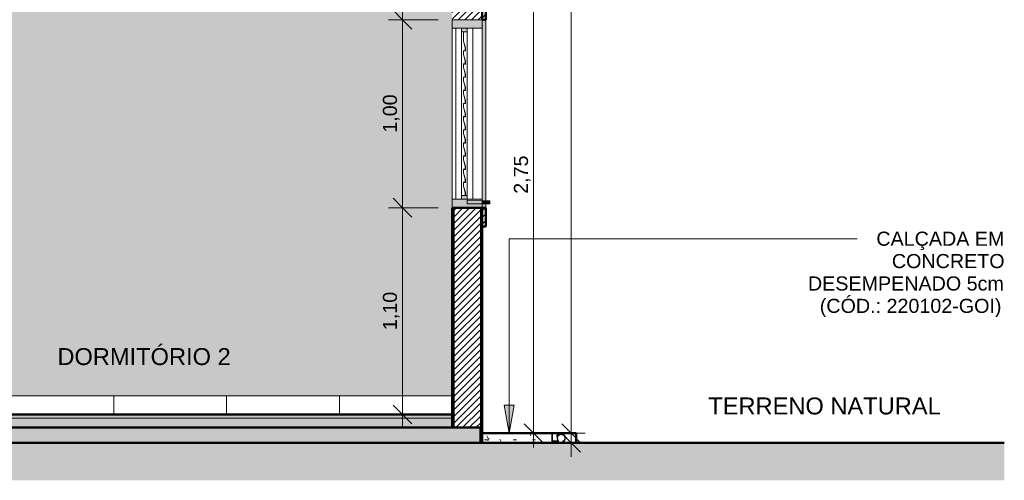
# Model space of a CAD drawing. Header units: metres. Extents: x -28.2 to -1.6, y -1.6 to 5.9.
# Tile 80 of 88: x -12.6 to -7.4, y -0.4 to 2.1. Entities that reach past the tile are written whole.
import ezdxf

# ---------------------------------------------------------------- set-up
doc = ezdxf.new("R2010")
doc.units = ezdxf.units.M
for name, color, linetype, lineweight in [('A-ANNO-DIMS', 7, 'Continuous', 9), ('A-ANNO-DIMS-50', 7, 'Continuous', 9), ('A-DETL-GENF', 7, 'Continuous', 5), ('A-FLOR', 7, 'Continuous', 5), ('A-FLOR-MCUT', 7, 'Continuous', 5), ('A-FLOR-PATT', 7, 'Continuous', 50), ('A-GLAZ', 7, 'Continuous', 5), ('A-WALL', 7, 'Continuous', 5), ('A-WALL-PATT', 7, 'Continuous', 5), ('G-ANNO-TEXT', 7, 'Continuous', 9), ('I-WALL', 7, 'Continuous', 5), ('Q-CASE', 7, 'Continuous', 5)]:
    doc.layers.add(name, color=color, linetype=linetype, lineweight=lineweight)
doc.layers.add('A-DETL', color=7, linetype='Continuous', lineweight=5, true_color=0x00a600)
doc.styles.add('Arial', font='arial.ttf', dxfattribs={"height": 0.09})
doc.styles.add('Arial_1', font='arial.ttf', dxfattribs={"height": 0.075})
doc.dimstyles.new('Com_linha__ref__contínua__-_Cor_Vermelha_Arial_1_5mm', dxfattribs={"dimscale": 0.3048, "dimtxt": 0.076519, "dimasz": 0.328084, "dimexe": 0.246063, "dimexo": 0.246063, "dimgap": 0.024606, "dimtad": 1, "dimrnd": 0.01, "dimzin": 0, "dimdsep": 46, "dimtxsty": 'Arial_1', "dimblk1": 'OBLIQUE', "dimblk2": 'OBLIQUE', "dimsah": 1, "dimcen": 0.09, "dimdle": 0.246063, "dimazin": 0, "dimtfac": 1, "dimtdec": 4, "dimtix": 1, "dimtmove": 0, "dimatfit": 3, "dimfxl": 1, "dimtvp": 1, "dimtolj": 1, "dimtzin": 0, "dimarcsym": 2})
doc.dimstyles.new('Com_linha__ref__contínua__-_Cor_Vermelha_Arial_1_5mm_2', dxfattribs={"dimscale": 0.3048, "dimtxt": 0.076519, "dimasz": 0.328084, "dimexe": 0.246063, "dimexo": 0.246063, "dimgap": 0.024606, "dimtad": 1, "dimdec": 1, "dimlfac": 100, "dimrnd": 0.1, "dimdsep": 46, "dimtxsty": 'Arial_1', "dimblk1": 'OBLIQUE', "dimblk2": 'OBLIQUE', "dimsah": 1, "dimcen": 0.09, "dimdle": 0.246063, "dimazin": 0, "dimtfac": 1, "dimtdec": 4, "dimtix": 1, "dimtmove": 0, "dimatfit": 3, "dimfxl": 1, "dimtvp": 1, "dimtolj": 1, "dimtzin": 0, "dimarcsym": 2})
pattern_1 = [(45, (-13.49178, 2.812), (-0.01767767, 0.01767767), [])]
pattern_2 = [(0, (-13.49178, 2.812), (0.2032, 0.0508), [0.01676, -0.13564, 0.01676, -0.13564, -0.8128]), (0, (-13.49178, 2.812), (0.2032, 0.0508), [-0.3048, 0.01676, -0.28804, 0.01676, -0.13564, -0.3556]), (0, (-13.49178, 2.812), (0.2032, 0.0508), [-0.762, 0.01676, -0.08484, 0.01676, -0.23724]), (120, (-13.41578, 2.838), (-0.1455941, 0.15057636), [0.01676, -0.13564, 0.01676, -0.13564, -0.8128]), (120, (-13.41578, 2.838), (-0.1455941, 0.15057636), [-0.3048, 0.01676, -0.28804, 0.01676, -0.13564, -0.3556]), (120, (-13.41578, 2.838), (-0.1455941, 0.15057636), [-0.762, 0.01676, -0.08484, 0.01676, -0.23724]), (240, (-13.38978, 2.939), (-0.0576059, -0.20137636), [0.01676, -0.13564, 0.01676, -0.13564, -0.8128]), (240, (-13.38978, 2.939), (-0.0576059, -0.20137636), [-0.3048, 0.01676, -0.28804, 0.01676, -0.13564, -0.3556]), (240, (-13.38978, 2.939), (-0.0576059, -0.20137636), [-0.762, 0.01676, -0.08484, 0.01676, -0.23724])]

# ---------------------------------------------------------------- blocks, each defined once
blk = doc.blocks.new('JANELA DE CORRE_398-CASA 40')
at = {"layer": 'A-GLAZ', "true_color": 0xf4f4f4}
h = blk.add_hatch(color=7, dxfattribs=at)
h.paths.add_polyline_path([(-11.3662, 1.1), (-11.235, 1.1), (-11.235, 1.145), (-11.395, 1.145), (-11.395, 1.1), (-11.375, 1.1)])
h.paths.add_polyline_path([(-11.375, 2.055), (-11.235, 2.055), (-11.235, 2.1), (-11.395, 2.1), (-11.395, 2.055)])
h = blk.add_hatch(color=7, dxfattribs=at)
h.paths.add_polyline_path([(-11.345, 1.145), (-11.315, 1.145), (-11.315, 1.165), (-11.345, 1.165), (-11.345, 1.1609)])
h.paths.add_polyline_path([(-11.345, 2.035), (-11.315, 2.035), (-11.315, 2.055), (-11.345, 2.055), (-11.345, 2.0488)])
blk.add_hatch(color=7, dxfattribs=at).paths.add_polyline_path([(-11.325, 1.165), (-11.324, 1.165), (-11.324, 1.1801), (-11.334, 1.2151), (-11.334, 1.234), (-11.324, 1.234), (-11.324, 1.2501), (-11.334, 1.2851), (-11.334, 1.304), (-11.324, 1.3041), (-11.324, 1.3201), (-11.334, 1.3551), (-11.334, 1.374), (-11.324, 1.374), (-11.324, 1.3901), (-11.334, 1.4251), (-11.334, 1.444), (-11.324, 1.444), (-11.324, 1.4601), (-11.334, 1.4951), (-11.334, 1.514), (-11.324, 1.514), (-11.324, 1.5301), (-11.334, 1.5651), (-11.334, 1.584), (-11.324, 1.584), (-11.324, 1.6001), (-11.334, 1.6351), (-11.334, 1.654), (-11.324, 1.654), (-11.324, 1.6701), (-11.334, 1.7051), (-11.334, 1.724), (-11.324, 1.724), (-11.324, 1.7401), (-11.334, 1.7751), (-11.334, 1.794), (-11.324, 1.794), (-11.324, 1.8101), (-11.334, 1.8451), (-11.334, 1.864), (-11.324, 1.864), (-11.324, 1.8801), (-11.334, 1.9151), (-11.334, 1.934), (-11.324, 1.9342), (-11.324, 1.9501), (-11.334, 1.9851), (-11.334, 2.035), (-11.335, 2.035), (-11.335, 1.985), (-11.325, 1.95), (-11.325, 1.935), (-11.335, 1.935), (-11.335, 1.915), (-11.325, 1.88), (-11.325, 1.865), (-11.335, 1.865), (-11.335, 1.845), (-11.325, 1.81), (-11.325, 1.795), (-11.335, 1.795), (-11.335, 1.775), (-11.325, 1.74), (-11.325, 1.725), (-11.335, 1.725), (-11.335, 1.705), (-11.325, 1.67), (-11.325, 1.655), (-11.335, 1.655), (-11.335, 1.635), (-11.325, 1.6), (-11.325, 1.585), (-11.335, 1.585), (-11.335, 1.565), (-11.325, 1.53), (-11.325, 1.515), (-11.335, 1.515), (-11.335, 1.495), (-11.325, 1.46), (-11.325, 1.445), (-11.335, 1.445), (-11.335, 1.425), (-11.325, 1.39), (-11.325, 1.375), (-11.335, 1.375), (-11.335, 1.355), (-11.325, 1.32), (-11.325, 1.305), (-11.335, 1.305), (-11.335, 1.285), (-11.325, 1.25), (-11.325, 1.235), (-11.335, 1.235), (-11.335, 1.215), (-11.325, 1.18)])
at = {"layer": 'A-GLAZ', "lineweight": 15}
for p, q in [((-11.395, 2.1), (-11.395, 2.055)), ((-11.235, 2.1), (-11.395, 2.1)), ((-11.235, 2.055), (-11.235, 2.1)), ((-11.395, 2.055), (-11.235, 2.055)), ((-11.345, 2.055), (-11.345, 2.035)), ((-11.315, 2.055), (-11.345, 2.055)), ((-11.315, 2.035), (-11.315, 2.055)), ((-11.345, 2.035), (-11.315, 2.035)), ((-11.325, 2.036), (-11.335, 2.036)), ((-11.335, 2.036), (-11.335, 1.985)), ((-11.334, 1.9851), (-11.334, 2.035)), ((-11.334, 2.035), (-11.325, 2.035)), ((-11.325, 2.035), (-11.325, 2.036)), ((-11.335, 1.985), (-11.325, 1.95)), ((-11.324, 1.9501), (-11.334, 1.9851)), ((-11.325, 1.95), (-11.325, 1.935)), ((-11.324, 1.934), (-11.324, 1.9501)), ((-11.325, 1.935), (-11.335, 1.935)), ((-11.335, 1.935), (-11.335, 1.915)), ((-11.335, 1.915), (-11.325, 1.88)), ((-11.334, 1.9151), (-11.334, 1.934)), ((-11.334, 1.934), (-11.324, 1.934)), ((-11.324, 1.8801), (-11.334, 1.9151)), ((-11.325, 1.865), (-11.335, 1.865)), ((-11.335, 1.865), (-11.335, 1.845)), ((-11.335, 1.845), (-11.325, 1.81)), ((-11.334, 1.8451), (-11.334, 1.864)), ((-11.334, 1.864), (-11.324, 1.864)), ((-11.324, 1.8101), (-11.334, 1.8451)), ((-11.325, 1.88), (-11.325, 1.865)), ((-11.324, 1.864), (-11.324, 1.8801)), ((-11.325, 1.795), (-11.335, 1.795)), ((-11.335, 1.795), (-11.335, 1.775)), ((-11.334, 1.7751), (-11.334, 1.794)), ((-11.334, 1.794), (-11.324, 1.794)), ((-11.325, 1.81), (-11.325, 1.795)), ((-11.324, 1.794), (-11.324, 1.8101)), ((-11.335, 1.775), (-11.325, 1.74)), ((-11.324, 1.7401), (-11.334, 1.7751)), ((-11.325, 1.74), (-11.325, 1.725)), ((-11.324, 1.724), (-11.324, 1.7401)), ((-11.325, 1.725), (-11.335, 1.725)), ((-11.335, 1.725), (-11.335, 1.705)), ((-11.335, 1.705), (-11.325, 1.67)), ((-11.334, 1.7051), (-11.334, 1.724)), ((-11.334, 1.724), (-11.324, 1.724)), ((-11.324, 1.6701), (-11.334, 1.7051)), ((-11.325, 1.655), (-11.335, 1.655)), ((-11.335, 1.655), (-11.335, 1.635)), ((-11.335, 1.635), (-11.325, 1.6)), ((-11.334, 1.6351), (-11.334, 1.654)), ((-11.334, 1.654), (-11.324, 1.654)), ((-11.324, 1.6001), (-11.334, 1.6351)), ((-11.325, 1.67), (-11.325, 1.655)), ((-11.324, 1.654), (-11.324, 1.6701)), ((-11.325, 1.585), (-11.335, 1.585)), ((-11.335, 1.585), (-11.335, 1.565)), ((-11.334, 1.5651), (-11.334, 1.584)), ((-11.334, 1.584), (-11.324, 1.584)), ((-11.325, 1.6), (-11.325, 1.585)), ((-11.324, 1.584), (-11.324, 1.6001)), ((-11.335, 1.565), (-11.325, 1.53)), ((-11.324, 1.5301), (-11.334, 1.5651)), ((-11.325, 1.53), (-11.325, 1.515)), ((-11.324, 1.514), (-11.324, 1.5301)), ((-11.325, 1.515), (-11.335, 1.515)), ((-11.335, 1.515), (-11.335, 1.495)), ((-11.335, 1.495), (-11.325, 1.46)), ((-11.334, 1.4951), (-11.334, 1.514)), ((-11.334, 1.514), (-11.324, 1.514)), ((-11.324, 1.4601), (-11.334, 1.4951)), ((-11.325, 1.445), (-11.335, 1.445)), ((-11.335, 1.445), (-11.335, 1.425)), ((-11.335, 1.425), (-11.325, 1.39)), ((-11.334, 1.4251), (-11.334, 1.444)), ((-11.334, 1.444), (-11.324, 1.444)), ((-11.324, 1.3901), (-11.334, 1.4251)), ((-11.325, 1.46), (-11.325, 1.445)), ((-11.324, 1.444), (-11.324, 1.4601)), ((-11.325, 1.375), (-11.335, 1.375)), ((-11.335, 1.375), (-11.335, 1.355)), ((-11.334, 1.3551), (-11.334, 1.374)), ((-11.334, 1.374), (-11.324, 1.374)), ((-11.325, 1.39), (-11.325, 1.375)), ((-11.324, 1.374), (-11.324, 1.3901)), ((-11.335, 1.355), (-11.325, 1.32)), ((-11.324, 1.3201), (-11.334, 1.3551)), ((-11.325, 1.32), (-11.325, 1.305)), ((-11.324, 1.304), (-11.324, 1.3201)), ((-11.325, 1.305), (-11.335, 1.305)), ((-11.335, 1.305), (-11.335, 1.285)), ((-11.335, 1.285), (-11.325, 1.25)), ((-11.334, 1.2851), (-11.334, 1.304)), ((-11.334, 1.304), (-11.324, 1.304)), ((-11.324, 1.2501), (-11.334, 1.2851)), ((-11.325, 1.235), (-11.335, 1.235)), ((-11.335, 1.235), (-11.335, 1.215)), ((-11.335, 1.215), (-11.325, 1.18)), ((-11.334, 1.2151), (-11.334, 1.234)), ((-11.334, 1.234), (-11.324, 1.234)), ((-11.324, 1.1801), (-11.334, 1.2151)), ((-11.325, 1.25), (-11.325, 1.235)), ((-11.324, 1.234), (-11.324, 1.2501)), ((-11.345, 1.165), (-11.345, 1.145)), ((-11.315, 1.165), (-11.345, 1.165)), ((-11.325, 1.18), (-11.325, 1.165)), ((-11.325, 1.165), (-11.324, 1.165)), ((-11.324, 1.165), (-11.324, 1.1801)), ((-11.315, 1.145), (-11.315, 1.165)), ((-11.395, 1.145), (-11.395, 1.1)), ((-11.235, 1.145), (-11.395, 1.145)), ((-11.395, 1.1), (-11.235, 1.1)), ((-11.345, 1.145), (-11.315, 1.145)), ((-11.235, 1.1), (-11.235, 1.145))]:
    blk.add_line(p, q, dxfattribs=at)
at = {"layer": 'A-GLAZ'}
for p, q in [((-11.395, 1.145), (-11.395, 2.055)), ((-11.375, 1.145), (-11.375, 2.055)), ((-11.285, 2.055), (-11.285, 1.145)), ((-11.235, 2.055), (-11.235, 1.145)), ((-11.345, 2.035), (-11.345, 1.165)), ((-11.345, 1.165), (-11.345, 2.035)), ((-11.315, 1.165), (-11.315, 2.035)), ((-11.315, 2.035), (-11.315, 1.165))]:
    blk.add_line(p, q, dxfattribs=at)
blk = doc.blocks.new('Componentes de gabinete 1 - Componentes de gabinete 1-2086930-CASA 4')
at = {"layer": 'Q-CASE', "true_color": 0xd2d2d2}
blk.add_hatch(color=254, dxfattribs=at).paths.add_polyline_path([(-11.207, 1.12), (-11.2048, 1.1217), (-11.203, 1.12), (-11.195, 1.12), (-11.195, 1.1358), (-11.235, 1.1372), (-11.235, 1.12), (-11.2131, 1.12)])
at = {"layer": 'Q-CASE', "lineweight": 15}
for p, q in [((-11.195, 1.1358), (-11.315, 1.14)), ((-11.315, 1.14), (-11.315, 1.12)), ((-11.315, 1.12), (-11.207, 1.12)), ((-11.203, 1.12), (-11.195, 1.12)), ((-11.195, 1.12), (-11.195, 1.1358))]:
    blk.add_line(p, q, dxfattribs=at)
blk.add_arc((-11.205, 1.12), 0.002, 0, 180, dxfattribs=at)
blk = doc.blocks.new('Paredes 1 - Paredes 1-2288142-CASA 4')
at = {"layer": 'A-WALL', "true_color": 0x808080}
h = blk.add_hatch(dxfattribs=at)
h.set_pattern_fill('FP_1', color=8, style=0, pattern_type=2)
h.set_pattern_definition([(45, (-14.575, 2.812), (-0.01767767, 0.01767767), [])])
h.paths.add_polyline_path([(-11.215, 1), (-11.215, 1.1), (-11.235, 1.1), (-11.235, 1)])
h.paths.add_polyline_path([(-11.215, 2.1), (-11.215, 2.2), (-11.235, 2.2), (-11.235, 2.1)])
at = {"layer": 'A-WALL', "true_color": 0xc0c0c0}
h = blk.add_hatch(color=9, dxfattribs=at)
h.paths.add_polyline_path([(-11.235, 1.1), (-11.215, 1.1), (-11.215, 1.12), (-11.235, 1.12)])
h.paths.add_polyline_path([(-11.215, 1.1365), (-11.215, 2.1), (-11.235, 2.1), (-11.235, 1.1372)])
at = {"layer": 'A-WALL', "lineweight": 50}
for p, q in [((-11.215, 2.2), (-11.235, 2.2)), ((-11.235, 2.2), (-11.235, 2.1)), ((-11.215, 2.1), (-11.215, 2.2)), ((-11.235, 2.1), (-11.215, 2.1)), ((-11.215, 1.1), (-11.235, 1.1)), ((-11.235, 1.1), (-11.235, 1)), ((-11.215, 1), (-11.215, 1.1)), ((-11.235, 1), (-11.215, 1))]:
    blk.add_line(p, q, dxfattribs=at)
at = {"layer": 'A-WALL'}
for p, q in [((-11.215, 2.1), (-11.215, 1.1365)), ((-11.215, 1.12), (-11.215, 1.1))]:
    blk.add_line(p, q, dxfattribs=at)
blk = doc.blocks.new('DIMBLOCK23-CASA 4')
at = {"layer": 'A-ANNO-DIMS-50', "color": 242, "true_color": 0xbd2b2e, "transparency": 16777216}
for p, q in [((-10.5754, 1.1), (-10.6504, 1.1)), ((-10.5754, 1.1), (-10.6254, 1.15)), ((-10.5754, -0.075), (-10.5754, 1.1)), ((-10.5754, 1.1), (-10.5254, 1.05)), ((-10.5754, 1.1), (-10.3868, 1.1)), ((-10.5754, 0), (-10.6254, 0.05)), ((-10.5754, 0), (-10.5254, -0.05)), ((-10.5754, 0), (-10.6504, 0)), ((-10.5754, 0), (-10.5711, 0))]:
    blk.add_line(p, q, dxfattribs=at)
at = {"layer": 'A-ANNO-DIMS-50', "color": 0, "transparency": 16777216, "insert": (-10.6802, 0.4488), "char_height": 0.075, "width": 0.242979, "attachment_point": 1, "rotation": 90, "line_spacing_factor": 0.941778, "style": 'Arial_1'}
blk.add_mtext('1,10', dxfattribs=at)
blk = doc.blocks.new('_Oblique')
at = {"color": 0, "linetype": 'ByBlock', "lineweight": -2}
blk.add_line((-0.5, -0.5), (0.5, 0.5), dxfattribs=at)
blk = doc.blocks.new('DIMBLOCK24-CASA 4')
at = {"layer": 'A-ANNO-DIMS-50', "color": 242, "true_color": 0xbd2b2e, "transparency": 16777216}
for p, q in [((-10.5754, 2.1), (-10.6254, 2.15)), ((-10.5754, 2.1), (-10.6504, 2.1)), ((-10.5754, 1.1), (-10.5754, 2.1)), ((-10.5754, 2.1), (-10.5254, 2.05)), ((-10.5754, 2.1), (-10.3868, 2.1)), ((-10.5754, 1.1), (-10.6504, 1.1)), ((-10.5754, 1.1), (-10.6254, 1.15)), ((-10.5754, 1.1), (-10.5254, 1.05)), ((-10.5754, 1.1), (-10.3868, 1.1))]:
    blk.add_line(p, q, dxfattribs=at)
at = {"layer": 'A-ANNO-DIMS-50', "color": 0, "transparency": 16777216, "insert": (-10.6802, 1.4988), "char_height": 0.075, "width": 0.242979, "attachment_point": 1, "rotation": 90, "line_spacing_factor": 0.941778, "style": 'Arial_1'}
blk.add_mtext('1,00', dxfattribs=at)
blk = doc.blocks.new('DIMBLOCK25-CASA 4')
at = {"layer": 'A-ANNO-DIMS-50', "color": 242, "true_color": 0xbd2b2e, "transparency": 16777216}
for p, q in [((-10.5754, 2.53), (-10.6254, 2.58)), ((-10.5754, 2.1), (-10.5754, 2.605)), ((-10.5754, 2.53), (-10.6504, 2.53)), ((-10.5754, 2.53), (-10.5254, 2.48)), ((-10.5754, 2.53), (-10.5711, 2.53)), ((-10.5754, 2.1), (-10.6254, 2.15)), ((-10.5754, 2.1), (-10.6504, 2.1)), ((-10.5754, 2.1), (-10.5254, 2.05)), ((-10.5754, 2.1), (-10.3868, 2.1))]:
    blk.add_line(p, q, dxfattribs=at)
at = {"layer": 'A-ANNO-DIMS-50', "color": 0, "transparency": 16777216, "insert": (-10.6802, 2.2138), "char_height": 0.075, "width": 0.242979, "attachment_point": 1, "rotation": 90, "line_spacing_factor": 0.941778, "style": 'Arial_1'}
blk.add_mtext('0,43', dxfattribs=at)
blk = doc.blocks.new('DIMBLOCK36-CASA 4')
at = {"layer": 'A-ANNO-DIMS-50', "color": 242, "true_color": 0xbd2b2e, "transparency": 16777216}
for p, q in [((-9.8784, 2.65), (-9.9284, 2.7)), ((-9.8784, 2.65), (-10.0768, 2.65)), ((-9.8784, 2.65), (-9.8784, -0.175)), ((-9.8784, 2.65), (-9.8284, 2.6)), ((-9.8784, 2.65), (-9.8034, 2.65)), ((-9.8784, -0.1), (-9.9284, -0.05)), ((-9.8784, -0.1), (-9.8827, -0.1)), ((-9.8784, -0.1), (-9.8284, -0.15)), ((-9.8784, -0.1), (-9.8034, -0.1))]:
    blk.add_line(p, q, dxfattribs=at)
at = {"layer": 'A-ANNO-DIMS-50', "color": 0, "transparency": 16777216, "insert": (-9.9833, 1.1738), "char_height": 0.075, "width": 0.242979, "attachment_point": 1, "rotation": 90, "line_spacing_factor": 0.941778, "style": 'Arial_1'}
blk.add_mtext('2,75', dxfattribs=at)
blk = doc.blocks.new('DIMBLOCK37-CASA 4')
at = {"layer": 'A-ANNO-DIMS-50', "color": 242, "true_color": 0xbd2b2e, "transparency": 16777216}
for p, q in [((-9.6784, -0.1), (-9.7284, -0.05)), ((-9.6784, -0.225), (-9.6784, -0.025)), ((-9.6784, -0.1), (-9.7534, -0.1)), ((-9.6784, -0.15), (-9.7284, -0.1)), ((-9.6784, -0.1), (-9.6284, -0.15)), ((-9.6784, -0.1), (-9.6741, -0.1)), ((-9.6784, -0.15), (-9.7534, -0.15)), ((-9.6784, -0.15), (-9.6284, -0.2)), ((-9.6784, -0.15), (-9.6741, -0.15))]:
    blk.add_line(p, q, dxfattribs=at)
at = {"layer": 'A-ANNO-DIMS-50', "color": 0, "transparency": 16777216, "insert": (-9.7833, -0.1538), "char_height": 0.075, "width": 0.069221, "attachment_point": 1, "rotation": 90, "line_spacing_factor": 0.941778, "style": 'Arial_1'}
blk.add_mtext('5', dxfattribs=at)
blk = doc.blocks.new('DIMBLOCK38-CASA 4')
at = {"layer": 'A-ANNO-DIMS-50', "color": 242, "true_color": 0xbd2b2e, "transparency": 16777216}
for p, q in [((-9.6784, 5.25), (-9.7284, 5.3)), ((-9.6784, 5.325), (-9.6784, -0.175)), ((-9.6784, 5.25), (-10.0568, 5.25)), ((-9.6784, 5.25), (-9.6284, 5.2)), ((-9.6784, 5.25), (-9.6034, 5.25)), ((-9.6784, -0.1), (-9.7284, -0.05)), ((-9.6784, -0.1), (-9.6827, -0.1)), ((-9.6784, -0.1), (-9.6284, -0.15)), ((-9.6784, -0.1), (-9.6034, -0.1))]:
    blk.add_line(p, q, dxfattribs=at)
at = {"layer": 'A-ANNO-DIMS-50', "color": 0, "transparency": 16777216, "insert": (-9.7833, 2.4738), "char_height": 0.075, "width": 0.242979, "attachment_point": 1, "rotation": 90, "line_spacing_factor": 0.941778, "style": 'Arial_1'}
blk.add_mtext('5,35', dxfattribs=at)

msp = doc.modelspace()

# ---------------------------------------------------------------- hatches: boundary and pattern name
at = {"layer": 'A-DETL-GENF', "true_color": 0xd2e2c2}
msp.add_hatch(color=254, dxfattribs=at).paths.add_polyline_path([(-9.6518, -0.35), (-7.3749, -0.35), (-7.3749, -0.15), (-17.1705, -0.15), (-17.1705, -0.35), (-9.8238, -0.35)])
at = {"layer": 'A-FLOR', "true_color": 0x808080}
h = msp.add_hatch(dxfattribs=at)
h.set_pattern_fill('FP_2', color=8, style=0, pattern_type=2)
h.set_pattern_definition(pattern_2)
h.paths.add_polyline_path([(-16.9918, -0.02), (-14.3918, -0.02), (-14.3918, 0), (-16.9918, 0), (-16.9918, -0.0134)])
h.paths.add_polyline_path([(-10.3138, -0.02), (-10.3118, -0.02), (-10.3118, 0), (-14.2318, 0), (-14.2318, -0.02), (-10.3853, -0.02)])
at = {"layer": 'A-FLOR-PATT', "lineweight": 5, "true_color": 0x808080}
h = msp.add_hatch(dxfattribs=at)
h.set_pattern_fill('FP_2', color=8, style=0, pattern_type=2)
h.set_pattern_definition(pattern_2)
h.paths.add_polyline_path([(-14.1818, -0.07), (-10.3118, -0.07), (-10.3118, -0.02), (-14.2318, -0.02), (-14.2318, -0.07), (-14.1859, -0.07)])
h.paths.add_polyline_path([(-16.9409, -0.07), (-14.3918, -0.07), (-14.3918, -0.02), (-16.9918, -0.02), (-16.9918, -0.07)])
h = msp.add_hatch(dxfattribs=at)
h.set_pattern_fill('FP_2', color=8, style=0, pattern_type=2)
h.set_pattern_definition(pattern_2)
h.paths.add_polyline_path([(-10.283, -0.15), (-10.1618, -0.15), (-10.1618, -0.07), (-17.1418, -0.07), (-17.1418, -0.15), (-10.3118, -0.15)])
h = msp.add_hatch(dxfattribs=at)
h.set_pattern_fill('FP_2', color=8, style=0, pattern_type=2)
h.set_pattern_definition(pattern_2)
h.paths.add_polyline_path([(-10.1518, -0.15), (-9.6518, -0.15), (-9.6518, -0.1), (-10.1518, -0.1)])
at = {"layer": 'A-WALL-PATT', "true_color": 0x808080}
h = msp.add_hatch(dxfattribs=at)
h.set_pattern_fill('FP_1', color=8, style=0, pattern_type=2)
h.set_pattern_definition(pattern_1)
h.paths.add_polyline_path([(-10.3043, -0.07), (-10.3043, 1.1), (-10.3068, 1.1), (-10.3068, -0.07)])
h.paths.add_polyline_path([(-10.3043, 2.1), (-10.3043, 2.65), (-10.3068, 2.65), (-10.3068, 2.1)])
h = msp.add_hatch(dxfattribs=at)
h.set_pattern_fill('FP_1', color=8, style=0, pattern_type=2)
h.set_pattern_definition(pattern_1)
h.paths.add_polyline_path([(-10.3018, -0.07), (-10.3018, 1.1), (-10.3043, 1.1), (-10.3043, -0.07)])
h.paths.add_polyline_path([(-10.3043, 2.1), (-10.3018, 2.1), (-10.3018, 2.65), (-10.3043, 2.6498), (-10.3043, 2.3065)])
h = msp.add_hatch(dxfattribs=at)
h.set_pattern_fill('FP_1', color=8, style=0, pattern_type=2)
h.set_pattern_definition(pattern_1)
h.paths.add_polyline_path([(-10.3018, -0.07), (-10.1618, -0.07), (-10.1618, 1.1), (-10.3018, 1.1), (-10.3018, -0.0504)])
h.paths.add_polyline_path([(-10.283, 2.1), (-10.1618, 2.1), (-10.1618, 2.65), (-10.3018, 2.6497), (-10.3018, 2.1)])
h = msp.add_hatch(dxfattribs=at)
h.set_pattern_fill('FP_1', color=8, style=0, pattern_type=2)
h.set_pattern_definition(pattern_1)
h.paths.add_polyline_path([(-10.1618, -0.07), (-10.1593, -0.07), (-10.1593, 1.1), (-10.1618, 1.1), (-10.1618, -0.0422)])
h.paths.add_polyline_path([(-10.1593, 2.1), (-10.1593, 2.65), (-10.1618, 2.65), (-10.1618, 2.1)])
h = msp.add_hatch(dxfattribs=at)
h.set_pattern_fill('FP_1', color=8, style=0, pattern_type=2)
h.set_pattern_definition(pattern_1)
h.paths.add_polyline_path([(-10.1568, -0.07), (-10.1568, 1.1), (-10.1593, 1.1), (-10.1593, -0.07)])
h.paths.add_polyline_path([(-10.1568, 2.1), (-10.1568, 2.65), (-10.1593, 2.65), (-10.1593, 2.1)])
at = {"layer": 'A-WALL-PATT', "true_color": 0x787878}
h = msp.add_hatch(dxfattribs=at)
h.set_pattern_fill('FP_15', color=8, style=0, pattern_type=2)
h.set_pattern_definition([(0, (-10.3118, 0), (0, 0.6), []), (90, (-10.3118, 0), (-0.6, 4e-17), [])])
h.paths.add_polyline_path([(-13.2818, 0), (-10.3138, 0), (-10.3138, 0.1), (-13.2818, 0.1), (-13.2818, 0.0152)])
at = {"layer": 'A-WALL-PATT', "true_color": 0x808080}
h = msp.add_hatch(dxfattribs=at)
h.set_pattern_fill('FP_1', color=8, style=0, pattern_type=2)
h.set_pattern_definition(pattern_1)
h.paths.add_polyline_path([(-10.3118, 0), (-10.3118, 0.1), (-10.3138, 0.1), (-10.3138, 0)])
at = {"layer": 'G-ANNO-TEXT'}
msp.add_hatch(color=256, dxfattribs=at).paths.add_polyline_path([(-10.0083, -0.1), (-9.9819, 0.05), (-10.0348, 0.05)])
at = {"layer": 'I-WALL', "true_color": 0x808080}
h = msp.add_hatch(dxfattribs=at)
h.set_pattern_fill('FP_1', color=8, style=0, pattern_type=2)
h.set_pattern_definition(pattern_1)
h.paths.add_polyline_path([(-10.3068, -0.07), (-10.3068, 1.1), (-10.3118, 1.1), (-10.3118, -0.07)])
h.paths.add_polyline_path([(-10.3118, 2.1), (-10.3068, 2.1), (-10.3068, 2.65), (-10.3118, 2.65), (-10.3118, 2.3065)])
h = msp.add_hatch(dxfattribs=at)
h.set_pattern_fill('FP_1', color=8, style=0, pattern_type=2)
h.set_pattern_definition(pattern_1)
h.paths.add_polyline_path([(-10.1568, -0.07), (-10.1518, -0.07), (-10.1518, 1.1), (-10.1568, 1.1), (-10.1568, -0.0561)])
h.paths.add_polyline_path([(-10.1518, 2.1), (-10.1518, 2.65), (-10.1568, 2.65), (-10.1568, 2.1)])
at = {"layer": 'I-WALL', "true_color": 0xf4eccd}
h = msp.add_hatch(color=254, dxfattribs=at)
h.paths.add_polyline_path([(-13.0318, 0.1), (-10.3118, 0.1), (-10.3118, 2.53), (-13.0318, 2.53), (-13.0318, 0.2444)])
h.paths.add_polyline_path([(-12.8121, 1.0406), (-12.8713, 1.0406), (-12.8713, 1.16), (-12.7924, 1.16), (-12.7924, 1.0406), (-12.8084, 1.0406)])
h.paths.add_polyline_path([(-12.8419, 1.0797), (-12.8405, 1.0803), (-12.8399, 1.0817), (-12.8405, 1.0831), (-12.8419, 1.0837), (-12.8434, 1.0831), (-12.8439, 1.0817), (-12.8434, 1.0803), (-12.8425, 1.0798)])
h.paths.add_polyline_path([(-12.8217, 1.0797), (-12.8203, 1.0803), (-12.8197, 1.0817), (-12.8203, 1.0831), (-12.8217, 1.0837), (-12.8231, 1.0831), (-12.8237, 1.0817), (-12.8231, 1.0803), (-12.8222, 1.0798)])
h.paths.add_polyline_path([(-12.8493, 1.0813), (-12.8498, 1.0866), (-12.8494, 1.0817)])
h.paths.add_polyline_path([(-12.8318, 1.082), (-12.8304, 1.0826), (-12.8298, 1.084), (-12.8304, 1.0854), (-12.8318, 1.086), (-12.8332, 1.0854), (-12.8338, 1.084), (-12.8332, 1.0826), (-12.8323, 1.082)])
at = {"layer": 'I-WALL', "true_color": 0x808080}
h = msp.add_hatch(dxfattribs=at)
h.set_pattern_fill('FP_1', color=8, style=0, pattern_type=2)
h.set_pattern_definition(pattern_1)
h.paths.add_polyline_path([(-10.1518, -0.15), (-10.1518, -0.07), (-10.1618, -0.07), (-10.1618, -0.15)])

# ---------------------------------------------------------------- linework, layer by layer
at = {"layer": 'A-DETL', "color": 7, "lineweight": 50}
for p, q in [((-7.3749, -0.15), (-17.1705, -0.15)), ((-9.6518, -0.15), (-8.2918, -0.15))]:
    msp.add_line(p, q, dxfattribs=at)
at = {"layer": 'A-FLOR', "lineweight": 50}
for p, q in [((-10.3118, 0), (-14.2318, 0)), ((-10.3118, -0.07), (-10.3118, 0)), ((-14.2318, -0.07), (-10.3118, -0.07)), ((-10.1618, -0.15), (-10.1618, -0.07)), ((-9.6518, -0.1), (-10.1518, -0.1)), ((-10.1518, -0.1), (-10.1518, -0.15)), ((-9.6518, -0.15), (-9.6518, -0.1))]:
    msp.add_line(p, q, dxfattribs=at)
at = {"layer": 'A-FLOR-MCUT'}
msp.add_line((-10.3118, -0.02), (-14.2318, -0.02), dxfattribs=at)
at = {"layer": 'A-WALL'}
for p, q in [((-10.3068, 1.1), (-10.3068, -0.07)), ((-10.3043, 1.1), (-10.3043, -0.07)), ((-10.3018, 1.1), (-10.3018, -0.07)), ((-10.1618, 1.1), (-10.1618, -0.07)), ((-10.1593, 1.1), (-10.1593, -0.07)), ((-10.1568, 1.1), (-10.1568, -0.07)), ((-10.3138, 0.1), (-13.2818, 0.1))]:
    msp.add_line(p, q, dxfattribs=at)
at = {"layer": 'A-WALL', "lineweight": 25}
for p, q in [((-10.3138, 0.1), (-10.3138, 0)), ((-10.3118, 0.1), (-10.3138, 0.1))]:
    msp.add_line(p, q, dxfattribs=at)
at = {"layer": 'G-ANNO-TEXT'}
for p, q in [((-10.0083, 0.9351), (-8.544, 0.9351)), ((-10.0083, -0.1), (-10.0083, 0.9351)), ((-8.544, 0.9351), (-8.1571, 0.9351)), ((-9.9819, 0.05), (-10.0348, 0.05)), ((-10.0348, 0.05), (-10.0083, -0.1)), ((-10.0083, -0.1), (-9.9819, 0.05))]:
    msp.add_line(p, q, dxfattribs=at)
at = {"layer": 'I-WALL', "lineweight": 50}
for p, q in [((-10.1518, 1.1), (-10.3118, 1.1)), ((-10.3118, 1.1), (-10.3118, 0)), ((-10.1518, -0.1), (-10.1518, 1.1)), ((-10.1518, -0.07), (-10.3118, -0.07))]:
    msp.add_line(p, q, dxfattribs=at)

# ---------------------------------------------------------------- block references
at = {"layer": 'A-GLAZ'}
msp.add_blockref('JANELA DE CORRE_398-CASA 40', (1.0832, 0), dxfattribs=at)
at = {"layer": 'A-WALL'}
msp.add_blockref('Paredes 1 - Paredes 1-2288142-CASA 4', (1.0832, 0), dxfattribs=at)
at = {"layer": 'Q-CASE'}
msp.add_blockref('Componentes de gabinete 1 - Componentes de gabinete 1-2086930-CASA 4', (1.0832, 0), dxfattribs=at)

# ---------------------------------------------------------------- texts
at = {"layer": 'G-ANNO-TEXT', "attachment_point": 1}
for s, insert, char_height, width, style in [('CALÇADA EM ', (-8.0555, 0.9726), 0.075, 0.829747, 'Arial_1'), ('CONCRETO ', (-7.9728, 0.8536), 0.075, 0.729536, 'Arial_1'), ('DESEMPENADO 5cm', (-8.4193, 0.7345), 0.075, 1.270675, 'Arial_1'), ('(CÓD.: 220102-GOI)', (-8.3564, 0.6154), 0.075, 1.194514, 'Arial_1'), ('DORMITÓRIO 2', (-12.4114, 0.3531), 0.09, 1.086287, 'Arial'), ('TERRENO NATURAL', (-8.9494, 0.0905), 0.09, 1.475105, 'Arial')]:
    msp.add_mtext(s, dxfattribs=dict(at, insert=insert, char_height=char_height, width=width, style=style))

# ---------------------------------------------------------------- dimensions: what is measured, and where the dimension line sits
at = {"layer": 'A-ANNO-DIMS', "color": 242, "true_color": 0xbd2b2e}
for base, p1, p2, dimstyle, override, picture, middle in [((-9.6784, -0.1), (-10.1318, 5.25), (-9.6077, -0.1), 'Com_linha__ref__contínua__-_Cor_Vermelha_Arial_1_5mm', {"dimpost": '<>', "dimfxl": 5.375612}, 'DIMBLOCK38-CASA 4', (-9.7242, 2.575)), ((-9.8784, -0.1), (-10.1518, 2.65), (-9.8077, -0.1), 'Com_linha__ref__contínua__-_Cor_Vermelha_Arial_1_5mm', {"dimpost": '<>', "dimfxl": 2.771448}, 'DIMBLOCK36-CASA 4', (-9.9242, 1.275)), ((-10.5754, 2.53), (-10.3118, 2.1), (-10.6461, 2.53), 'Com_linha__ref__contínua__-_Cor_Vermelha_Arial_1_5mm', {"dimpost": '<>', "dimfxl": 0.544642}, 'DIMBLOCK25-CASA 4', (-10.6212, 2.315)), ((-10.5754, 2.1), (-10.3118, 1.1), (-10.3118, 2.1), 'Com_linha__ref__contínua__-_Cor_Vermelha_Arial_1_5mm', {"dimpost": '<>', "dimfxl": 1}, 'DIMBLOCK24-CASA 4', (-10.6212, 1.6)), ((-10.5754, 1.1), (-10.6461, 0), (-10.3118, 1.1), 'Com_linha__ref__contínua__-_Cor_Vermelha_Arial_1_5mm', {"dimpost": '<>', "dimfxl": 1.149667}, 'DIMBLOCK23-CASA 4', (-10.6212, 0.55)), ((-9.6784, -0.1), (-9.7491, -0.15), (-9.7491, -0.1), 'Com_linha__ref__contínua__-_Cor_Vermelha_Arial_1_5mm_2', {"dimpost": '<>', "dimfxl": 0.05}, 'DIMBLOCK37-CASA 4', (-9.724, -0.125))]:
    dim = msp.add_linear_dim(base=base, p1=p1, p2=p2, angle=90, dimstyle=dimstyle, override=override, dxfattribs=at)
    dim.commit()
    dim.dimension.update_dxf_attribs({"geometry": picture, "text_midpoint": middle})

doc.saveas('drawing.dxf')
